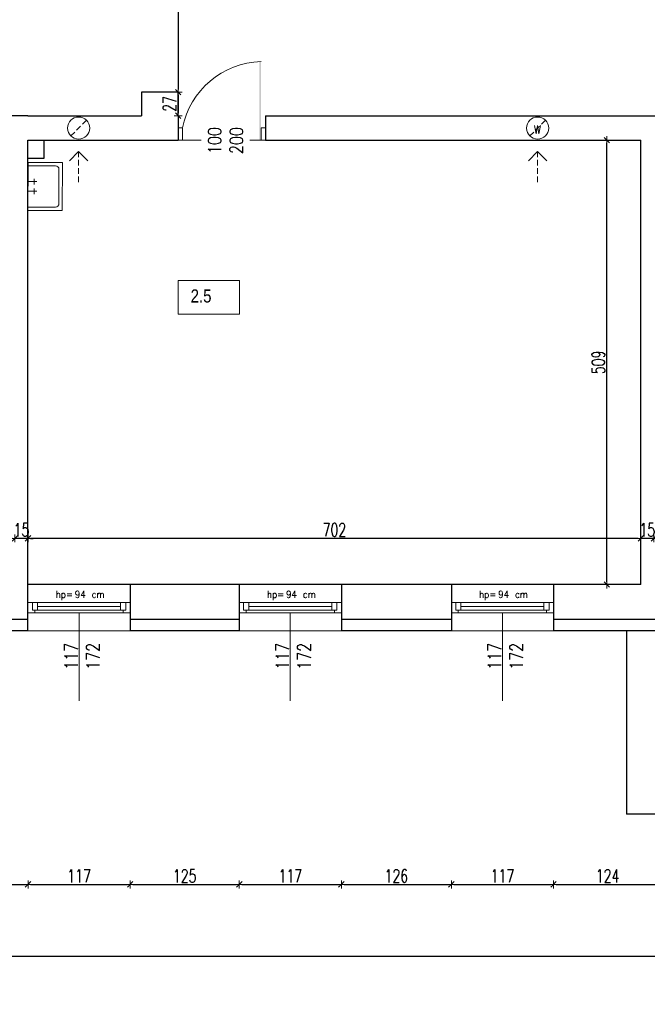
# Model space of a CAD drawing. Header units: millimetres. Extents: x 64838 to 107664, y -36848 to 0.
# Tile 96 of 109: x 91005 to 91724, y -30932 to -29804. Entities that reach past the tile are written whole.
import ezdxf

# ---------------------------------------------------------------- set-up
doc = ezdxf.new("R2010")
doc.units = ezdxf.units.MM
doc.linetypes.add('HIDDEN', pattern=[9.525, 6.35, -3.175])
doc.layers.get('Defpoints').update_dxf_attribs({"color": 30})
for name, color, linetype, lineweight in [('0.09', 22, 'Continuous', 9), ('J opisy', 7, 'Continuous', 9), ('J stolarka_okna', 144, 'Continuous', 0), ('J wymiary', 1, 'Continuous', 9), ('OPIS', 7, 'Continuous', 5), ('sciany', 252, 'Continuous', 30)]:
    doc.layers.add(name, color=color, linetype=linetype, lineweight=lineweight)
doc.styles.add('ADESK2', font='simplex', dxfattribs={"width": 0.7})
doc.styles.add('MtXpl_simplex_shx', font='simplex.shx')
doc.styles.get("Standard").update_dxf_attribs({"font": 'arial.ttf'})
doc.dimstyles.new('1-100', dxfattribs={"dimscale": 1.5, "dimtxt": 10, "dimasz": 2, "dimexe": 1, "dimexo": 1, "dimgap": 1.5, "dimtad": 1, "dimdec": 0, "dimrnd": 0.5, "dimdsep": 46, "dimtxsty": 'ADESK2', "dimblk": 'wymiar', "dimcen": -1, "dimdle": 5, "dimse1": 1, "dimse2": 1, "dimclrd": 256, "dimclre": 256, "dimclrt": 256, "dimadec": 0, "dimazin": 0, "dimtfac": 1, "dimtdec": 0, "dimtix": 1, "dimtmove": 0, "dimatfit": 3, "dimfxl": 20, "dimfxlon": 1, "dimtolj": 1, "dimtzin": 0, "dimarcsym": 0})

# ---------------------------------------------------------------- blocks, each defined once
blk = doc.blocks.new('otwór 100 drzwi lustrzane odbicie')
at = {"layer": 'J opisy'}
blk.add_line((62754.6, -25568.8), (62754.6, -25518.8), dxfattribs=at)
at = {"layer": 'J stolarka_okna'}
for p, q in [((62709.6, -25529.8), (62704.6, -25529.8)), ((62704.6, -25529.8), (62704.6, -25543.8)), ((62709.6, -25543.8), (62709.6, -25529.8)), ((62804.6, -25529.8), (62799.6, -25529.8)), ((62799.6, -25529.8), (62799.6, -25543.8)), ((62804.6, -25543.8), (62804.6, -25529.8)), ((62704.6, -25543.8), (62709.6, -25543.8)), ((62799.6, -25543.8), (62709.6, -25543.8)), ((62799.6, -25543.8), (62804.6, -25543.8))]:
    blk.add_line(p, q, dxfattribs=at)
blk.add_arc((62802.2, -25548.2), 94.4, 91.5231, 168.7568, dxfattribs=at)
blk.add_solid([(62797.6, -25453.8), (62799.7, -25453.8), (62797.6, -25543.8), (62799.6, -25543.8)], dxfattribs=at)
at = {"layer": 'J opisy', "insert": (62758.9, -25544.2), "char_height": 15, "width": 85.226, "attachment_point": 5, "rotation": 89.9955, "line_spacing_factor": 0.771429, "bg_fill": 2}
blk.add_mtext('\\pxsm1;{\\Fsimplex|c238;\\W0.8;100\\P200}', dxfattribs=at)
blk = doc.blocks.new('wymiar')
for p, q in [((1.5, 0), (-1.5, 0)), ((1.06, 1.06), (-1.06, -1.06)), ((0, 1.5), (0, -1.5))]:
    blk.add_line(p, q)
blk = doc.blocks.new('*D1297')
at = {"layer": 'Defpoints', "color": 0, "ltscale": 4}
for p in [(91716.3, -30398.6), (91716.3, -30398.6), (91731.3, -30398.6)]:
    blk.add_point(p, dxfattribs=at)
at = {"layer": 'J wymiary', "lineweight": -2}
for p, q in [((91713.3, -30398.6), (91710.3, -30398.6)), ((91731.3, -30398.6), (91716.3, -30398.6)), ((91734.3, -30398.6), (91737.3, -30398.6))]:
    blk.add_line(p, q, dxfattribs=at)
at = {"layer": 'J wymiary', "lineweight": -2, "ltscale": 4, "xscale": 3, "yscale": 3, "zscale": 3}
blk.add_blockref('wymiar', (91716.3, -30398.6), dxfattribs=at)
at = {"layer": 'J wymiary', "lineweight": -2, "ltscale": 4, "xscale": 3, "yscale": 3, "zscale": 3, "rotation": 180}
blk.add_blockref('wymiar', (91731.3, -30398.6), dxfattribs=at)
at = {"layer": 'J wymiary', "ltscale": 4, "insert": (91723.8, -30388.8), "char_height": 15, "attachment_point": 5, "style": 'ADESK2'}
blk.add_mtext('\\A1;15', dxfattribs=at)
blk = doc.blocks.new('*D1298')
at = {"layer": 'Defpoints', "color": 0, "ltscale": 4}
for p in [(91014.3, -30398.6), (91014.3, -30398.6), (91716.3, -30398.6)]:
    blk.add_point(p, dxfattribs=at)
at = {"layer": 'J wymiary', "lineweight": -2}
blk.add_line((91713.3, -30398.6), (91017.3, -30398.6), dxfattribs=at)
at = {"layer": 'J wymiary', "lineweight": -2, "ltscale": 4, "xscale": 3, "yscale": 3, "zscale": 3, "rotation": 180}
blk.add_blockref('wymiar', (91014.3, -30398.6), dxfattribs=at)
at = {"layer": 'J wymiary', "lineweight": -2, "ltscale": 4, "xscale": 3, "yscale": 3, "zscale": 3}
blk.add_blockref('wymiar', (91716.3, -30398.6), dxfattribs=at)
at = {"layer": 'J wymiary', "ltscale": 4, "insert": (91365.3, -30388.8), "char_height": 15, "attachment_point": 5, "style": 'ADESK2'}
blk.add_mtext('\\A1;702', dxfattribs=at)
blk = doc.blocks.new('*D1299')
at = {"layer": 'Defpoints', "color": 0, "ltscale": 4}
for p in [(90999.3, -30398.6), (90999.3, -30398.6), (91014.3, -30398.6)]:
    blk.add_point(p, dxfattribs=at)
at = {"layer": 'J wymiary', "lineweight": -2}
for p, q in [((90996.3, -30398.6), (90993.3, -30398.6)), ((91014.3, -30398.6), (90999.3, -30398.6)), ((91017.3, -30398.6), (91020.3, -30398.6))]:
    blk.add_line(p, q, dxfattribs=at)
at = {"layer": 'J wymiary', "lineweight": -2, "ltscale": 4, "xscale": 3, "yscale": 3, "zscale": 3}
blk.add_blockref('wymiar', (90999.3, -30398.6), dxfattribs=at)
at = {"layer": 'J wymiary', "lineweight": -2, "ltscale": 4, "xscale": 3, "yscale": 3, "zscale": 3, "rotation": 180}
blk.add_blockref('wymiar', (91014.3, -30398.6), dxfattribs=at)
at = {"layer": 'J wymiary', "ltscale": 4, "insert": (91006.8, -30388.8), "char_height": 15, "attachment_point": 5, "style": 'ADESK2'}
blk.add_mtext('\\A1;15', dxfattribs=at)
blk = doc.blocks.new('*D1319')
at = {"layer": 'Defpoints', "color": 0, "ltscale": 4}
for p in [(91677.4, -29942.5), (91716.3, -29942.5), (91716.3, -30451.5)]:
    blk.add_point(p, dxfattribs=at)
at = {"layer": 'J wymiary', "lineweight": -2}
blk.add_line((91677.4, -30448.5), (91677.4, -29945.5), dxfattribs=at)
at = {"layer": 'J wymiary', "lineweight": -2, "ltscale": 4, "xscale": 3, "yscale": 3, "zscale": 3}
for p, rotation in [((91677.4, -29942.5), 90), ((91677.4, -30451.5), 270)]:
    blk.add_blockref('wymiar', p, dxfattribs=dict(at, rotation=rotation))
at = {"layer": 'J wymiary', "ltscale": 4, "insert": (91667.7, -30197), "char_height": 15, "attachment_point": 5, "rotation": 90, "style": 'ADESK2'}
blk.add_mtext('\\A1;509', dxfattribs=at)
blk = doc.blocks.new('*D1323')
at = {"layer": 'Defpoints', "color": 0, "ltscale": 4}
for p in [(91186.3, -29652.5), (91186.3, -29887.5), (91186.3, -29887.5)]:
    blk.add_point(p, dxfattribs=at)
at = {"layer": 'J wymiary', "lineweight": -2}
blk.add_line((91186.3, -29655.5), (91186.3, -29884.5), dxfattribs=at)
at = {"layer": 'J wymiary', "lineweight": -2, "ltscale": 4, "xscale": 3, "yscale": 3, "zscale": 3}
for p, rotation in [((91186.3, -29652.5), 90), ((91186.3, -29887.5), 270)]:
    blk.add_blockref('wymiar', p, dxfattribs=dict(at, rotation=rotation))
at = {"layer": 'J wymiary', "ltscale": 4, "insert": (91176.5, -29770), "char_height": 15, "attachment_point": 5, "rotation": 90, "style": 'ADESK2'}
blk.add_mtext('\\A1;235', dxfattribs=at)
blk = doc.blocks.new('*D1324')
at = {"layer": 'Defpoints', "color": 0, "ltscale": 4}
for p in [(91186.3, -29887.5), (91186.3, -29914.5), (91186.3, -29914.5)]:
    blk.add_point(p, dxfattribs=at)
at = {"layer": 'J wymiary', "lineweight": -2}
blk.add_line((91186.3, -29890.5), (91186.3, -29911.5), dxfattribs=at)
at = {"layer": 'J wymiary', "lineweight": -2, "ltscale": 4, "xscale": 3, "yscale": 3, "zscale": 3}
for p, rotation in [((91186.3, -29887.5), 90), ((91186.3, -29914.5), 270)]:
    blk.add_blockref('wymiar', p, dxfattribs=dict(at, rotation=rotation))
at = {"layer": 'J wymiary', "ltscale": 4, "insert": (91176.5, -29901), "char_height": 15, "attachment_point": 5, "rotation": 90, "style": 'ADESK2'}
blk.add_mtext('\\A1;27', dxfattribs=at)
blk = doc.blocks.new('A$C55E74891')
at = {"layer": 'J opisy'}
for p, q in [((49.9, 35), (-0.1, 35)), ((-0.1, 35), (0.1, -35)), ((40, 30), (-0.1, 30)), ((50.1, -35), (49.9, 35)), ((45, -25), (45, 25)), ((-0.1, 7), (13.1, 7)), ((9.1, 3), (9.1, 11)), ((-0.1, -7), (13.1, -7)), ((9.1, -11), (9.1, -3)), ((0.1, -30), (40, -30)), ((0.1, -35), (50.1, -35))]:
    blk.add_line(p, q, dxfattribs=at)
for centre, start, end in [((40, 25), 0.1104, 89.8907), ((40, -25), 270, 0.1104)]:
    blk.add_arc(centre, 5, start, end, dxfattribs=at)
blk = doc.blocks.new('*D1427')
at = {"layer": 'Defpoints', "color": 0, "ltscale": 4}
for p in [(90876.3, -30535.9), (91014.3, -30535.3), (91014.3, -30795)]:
    blk.add_point(p, dxfattribs=at)
at = {"layer": 'J wymiary', "lineweight": -2}
blk.add_line((90879.3, -30795), (91011.3, -30795), dxfattribs=at)
at = {"layer": 'J wymiary', "lineweight": -2, "ltscale": 4, "xscale": 3, "yscale": 3, "zscale": 3, "rotation": 180}
blk.add_blockref('wymiar', (90876.3, -30795), dxfattribs=at)
at = {"layer": 'J wymiary', "lineweight": -2, "ltscale": 4, "xscale": 3, "yscale": 3, "zscale": 3}
blk.add_blockref('wymiar', (91014.3, -30795), dxfattribs=at)
at = {"layer": 'J wymiary', "ltscale": 4, "insert": (90945.3, -30785.3), "char_height": 15, "attachment_point": 5, "style": 'ADESK2'}
blk.add_mtext('\\A1;138', dxfattribs=at)
blk = doc.blocks.new('*D1428')
at = {"layer": 'Defpoints', "color": 0, "ltscale": 4}
for p in [(91014.3, -30535.3), (91131.3, -30535.9), (91131.3, -30795)]:
    blk.add_point(p, dxfattribs=at)
at = {"layer": 'J wymiary', "lineweight": -2}
blk.add_line((91017.3, -30795), (91128.3, -30795), dxfattribs=at)
at = {"layer": 'J wymiary', "lineweight": -2, "ltscale": 4, "xscale": 3, "yscale": 3, "zscale": 3, "rotation": 180}
blk.add_blockref('wymiar', (91014.3, -30795), dxfattribs=at)
at = {"layer": 'J wymiary', "lineweight": -2, "ltscale": 4, "xscale": 3, "yscale": 3, "zscale": 3}
blk.add_blockref('wymiar', (91131.3, -30795), dxfattribs=at)
at = {"layer": 'J wymiary', "ltscale": 4, "insert": (91072.8, -30785.3), "char_height": 15, "attachment_point": 5, "style": 'ADESK2'}
blk.add_mtext('\\A1;117', dxfattribs=at)
blk = doc.blocks.new('*D1429')
at = {"layer": 'Defpoints', "color": 0, "ltscale": 4}
for p in [(91131.3, -30535.9), (91256.3, -30531.7), (91256.3, -30795)]:
    blk.add_point(p, dxfattribs=at)
at = {"layer": 'J wymiary', "lineweight": -2}
blk.add_line((91134.3, -30795), (91253.3, -30795), dxfattribs=at)
at = {"layer": 'J wymiary', "lineweight": -2, "ltscale": 4, "xscale": 3, "yscale": 3, "zscale": 3, "rotation": 180}
blk.add_blockref('wymiar', (91131.3, -30795), dxfattribs=at)
at = {"layer": 'J wymiary', "lineweight": -2, "ltscale": 4, "xscale": 3, "yscale": 3, "zscale": 3}
blk.add_blockref('wymiar', (91256.3, -30795), dxfattribs=at)
at = {"layer": 'J wymiary', "ltscale": 4, "insert": (91193.8, -30785.3), "char_height": 15, "attachment_point": 5, "style": 'ADESK2'}
blk.add_mtext('\\A1;125', dxfattribs=at)
blk = doc.blocks.new('*D1430')
at = {"layer": 'Defpoints', "color": 0, "ltscale": 4}
for p in [(91256.3, -30531.7), (91373.3, -30534.6), (91373.3, -30795)]:
    blk.add_point(p, dxfattribs=at)
at = {"layer": 'J wymiary', "lineweight": -2}
blk.add_line((91259.3, -30795), (91370.3, -30795), dxfattribs=at)
at = {"layer": 'J wymiary', "lineweight": -2, "ltscale": 4, "xscale": 3, "yscale": 3, "zscale": 3, "rotation": 180}
blk.add_blockref('wymiar', (91256.3, -30795), dxfattribs=at)
at = {"layer": 'J wymiary', "lineweight": -2, "ltscale": 4, "xscale": 3, "yscale": 3, "zscale": 3}
blk.add_blockref('wymiar', (91373.3, -30795), dxfattribs=at)
at = {"layer": 'J wymiary', "ltscale": 4, "insert": (91314.8, -30785.3), "char_height": 15, "attachment_point": 5, "style": 'ADESK2'}
blk.add_mtext('\\A1;117', dxfattribs=at)
blk = doc.blocks.new('*D1431')
at = {"layer": 'Defpoints', "color": 0, "ltscale": 4}
for p in [(91373.3, -30534.6), (91499.3, -30534.2), (91499.3, -30795)]:
    blk.add_point(p, dxfattribs=at)
at = {"layer": 'J wymiary', "lineweight": -2}
blk.add_line((91376.3, -30795), (91496.3, -30795), dxfattribs=at)
at = {"layer": 'J wymiary', "lineweight": -2, "ltscale": 4, "xscale": 3, "yscale": 3, "zscale": 3, "rotation": 180}
blk.add_blockref('wymiar', (91373.3, -30795), dxfattribs=at)
at = {"layer": 'J wymiary', "lineweight": -2, "ltscale": 4, "xscale": 3, "yscale": 3, "zscale": 3}
blk.add_blockref('wymiar', (91499.3, -30795), dxfattribs=at)
at = {"layer": 'J wymiary', "ltscale": 4, "insert": (91436.3, -30785.3), "char_height": 15, "attachment_point": 5, "style": 'ADESK2'}
blk.add_mtext('\\A1;126', dxfattribs=at)
blk = doc.blocks.new('*D1432')
at = {"layer": 'Defpoints', "color": 0, "ltscale": 4}
for p in [(91499.3, -30534.2), (91616.3, -30534.5), (91616.3, -30795)]:
    blk.add_point(p, dxfattribs=at)
at = {"layer": 'J wymiary', "lineweight": -2}
blk.add_line((91502.3, -30795), (91613.3, -30795), dxfattribs=at)
at = {"layer": 'J wymiary', "lineweight": -2, "ltscale": 4, "xscale": 3, "yscale": 3, "zscale": 3, "rotation": 180}
blk.add_blockref('wymiar', (91499.3, -30795), dxfattribs=at)
at = {"layer": 'J wymiary', "lineweight": -2, "ltscale": 4, "xscale": 3, "yscale": 3, "zscale": 3}
blk.add_blockref('wymiar', (91616.3, -30795), dxfattribs=at)
at = {"layer": 'J wymiary', "ltscale": 4, "insert": (91557.8, -30785.3), "char_height": 15, "attachment_point": 5, "style": 'ADESK2'}
blk.add_mtext('\\A1;117', dxfattribs=at)
blk = doc.blocks.new('*D1433')
at = {"layer": 'Defpoints', "color": 0, "ltscale": 4}
for p in [(91616.3, -30534.5), (91740.3, -30536.3), (91740.3, -30795)]:
    blk.add_point(p, dxfattribs=at)
at = {"layer": 'J wymiary', "lineweight": -2}
blk.add_line((91619.3, -30795), (91737.3, -30795), dxfattribs=at)
at = {"layer": 'J wymiary', "lineweight": -2, "ltscale": 4, "xscale": 3, "yscale": 3, "zscale": 3, "rotation": 180}
blk.add_blockref('wymiar', (91616.3, -30795), dxfattribs=at)
at = {"layer": 'J wymiary', "lineweight": -2, "ltscale": 4, "xscale": 3, "yscale": 3, "zscale": 3}
blk.add_blockref('wymiar', (91740.3, -30795), dxfattribs=at)
at = {"layer": 'J wymiary', "ltscale": 4, "insert": (91678.3, -30785.3), "char_height": 15, "attachment_point": 5, "style": 'ADESK2'}
blk.add_mtext('\\A1;124', dxfattribs=at)
blk = doc.blocks.new('*D1441')
at = {"layer": 'Defpoints', "color": 0, "ltscale": 4}
for p in [(88741.3, -30455), (92486.3, -30467), (92486.3, -30877.3)]:
    blk.add_point(p, dxfattribs=at)
at = {"layer": 'J wymiary', "lineweight": -2}
blk.add_line((88744.3, -30877.3), (92483.3, -30877.3), dxfattribs=at)
at = {"layer": 'J wymiary', "lineweight": -2, "ltscale": 4, "xscale": 3, "yscale": 3, "zscale": 3, "rotation": 180}
blk.add_blockref('wymiar', (88741.3, -30877.3), dxfattribs=at)
at = {"layer": 'J wymiary', "lineweight": -2, "ltscale": 4, "xscale": 3, "yscale": 3, "zscale": 3}
blk.add_blockref('wymiar', (92486.3, -30877.3), dxfattribs=at)
at = {"layer": 'J wymiary', "ltscale": 4, "insert": (90613.8, -30867.5), "char_height": 15, "attachment_point": 5, "style": 'ADESK2'}
blk.add_mtext('\\A1;3745', dxfattribs=at)
blk = doc.blocks.new('*D1532')
at = {"layer": 'Defpoints', "color": 0, "ltscale": 4}
for p in [(91082.4, -29537.5), (92320.1, -30504.5), (92658.4, -30504.5)]:
    blk.add_point(p, dxfattribs=at)
at = {"layer": 'J wymiary', "lineweight": -2}
blk.add_line((92658.4, -29540.5), (92658.4, -30501.5), dxfattribs=at)
at = {"layer": 'J wymiary', "lineweight": -2, "ltscale": 4, "xscale": 3, "yscale": 3, "zscale": 3}
for p, rotation in [((92658.4, -29537.5), 90), ((92658.4, -30504.5), 270)]:
    blk.add_blockref('wymiar', p, dxfattribs=dict(at, rotation=rotation))
at = {"layer": 'J wymiary', "ltscale": 4, "insert": (92648.7, -30021), "char_height": 15, "attachment_point": 5, "rotation": 90, "style": 'ADESK2'}
blk.add_mtext('\\A1;967', dxfattribs=at)
blk = doc.blocks.new('*D1533')
at = {"layer": 'Defpoints', "color": 0, "ltscale": 4}
for p in [(92320.1, -30504.5), (90147.4, -30589.5), (92658.4, -30589.5)]:
    blk.add_point(p, dxfattribs=at)
at = {"layer": 'J wymiary', "lineweight": -2}
blk.add_line((92658.4, -30507.5), (92658.4, -30586.5), dxfattribs=at)
at = {"layer": 'J wymiary', "lineweight": -2, "ltscale": 4, "xscale": 3, "yscale": 3, "zscale": 3}
for p, rotation in [((92658.4, -30504.5), 90), ((92658.4, -30589.5), 270)]:
    blk.add_blockref('wymiar', p, dxfattribs=dict(at, rotation=rotation))
at = {"layer": 'J wymiary', "ltscale": 4, "insert": (92648.7, -30547), "char_height": 15, "attachment_point": 5, "rotation": 90, "style": 'ADESK2'}
blk.add_mtext('\\A1;85', dxfattribs=at)
blk = doc.blocks.new('*D1534')
at = {"layer": 'Defpoints', "color": 0, "ltscale": 4}
for p in [(90151.9, -30589.5), (90151.9, -30609.5), (92658.4, -30609.5)]:
    blk.add_point(p, dxfattribs=at)
at = {"layer": 'J wymiary', "lineweight": -2}
for p, q in [((92658.4, -30586.5), (92658.4, -30583.5)), ((92658.4, -30589.5), (92658.4, -30609.5)), ((92658.4, -30612.5), (92658.4, -30615.5))]:
    blk.add_line(p, q, dxfattribs=at)
at = {"layer": 'J wymiary', "lineweight": -2, "ltscale": 4, "xscale": 3, "yscale": 3, "zscale": 3}
for p, rotation in [((92658.4, -30589.5), 270), ((92658.4, -30609.5), 90)]:
    blk.add_blockref('wymiar', p, dxfattribs=dict(at, rotation=rotation))
at = {"layer": 'J wymiary', "ltscale": 4, "insert": (92648.7, -30599.5), "char_height": 15, "attachment_point": 5, "rotation": 90, "style": 'ADESK2'}
blk.add_mtext('\\A1;20', dxfattribs=at)
blk = doc.blocks.new('*D1536')
at = {"layer": 'Defpoints', "color": 0, "ltscale": 4}
for p in [(91088.9, -29537.5), (92284, -30504.5), (92770.3, -30504.5)]:
    blk.add_point(p, dxfattribs=at)
at = {"layer": 'J wymiary', "lineweight": -2}
blk.add_line((92770.3, -29540.5), (92770.3, -30501.5), dxfattribs=at)
at = {"layer": 'J wymiary', "lineweight": -2, "ltscale": 4, "xscale": 3, "yscale": 3, "zscale": 3}
for p, rotation in [((92770.3, -29537.5), 90), ((92770.3, -30504.5), 270)]:
    blk.add_blockref('wymiar', p, dxfattribs=dict(at, rotation=rotation))
at = {"layer": 'J wymiary', "ltscale": 4, "insert": (92760.6, -30021), "char_height": 15, "attachment_point": 5, "rotation": 90, "style": 'ADESK2'}
blk.add_mtext('\\A1;967', dxfattribs=at)
blk = doc.blocks.new('*D1537')
at = {"layer": 'Defpoints', "color": 0, "ltscale": 4}
for p in [(92284, -30504.5), (90011.7, -30609.5), (92770.3, -30609.5)]:
    blk.add_point(p, dxfattribs=at)
at = {"layer": 'J wymiary', "lineweight": -2}
blk.add_line((92770.3, -30507.5), (92770.3, -30606.5), dxfattribs=at)
at = {"layer": 'J wymiary', "lineweight": -2, "ltscale": 4, "xscale": 3, "yscale": 3, "zscale": 3}
for p, rotation in [((92770.3, -30504.5), 90), ((92770.3, -30609.5), 270)]:
    blk.add_blockref('wymiar', p, dxfattribs=dict(at, rotation=rotation))
at = {"layer": 'J wymiary', "ltscale": 4, "insert": (92760.6, -30557), "char_height": 15, "attachment_point": 5, "rotation": 90, "style": 'ADESK2'}
blk.add_mtext('\\A1;105', dxfattribs=at)
blk = doc.blocks.new('*D1538')
at = {"layer": 'Defpoints', "color": 0, "ltscale": 4}
for p in [(90011.7, -30609.5), (88181.3, -31985), (92770.3, -31985)]:
    blk.add_point(p, dxfattribs=at)
at = {"layer": 'J wymiary', "lineweight": -2}
blk.add_line((92770.3, -30612.5), (92770.3, -31982), dxfattribs=at)
at = {"layer": 'J wymiary', "lineweight": -2, "ltscale": 4, "xscale": 3, "yscale": 3, "zscale": 3}
for p, rotation in [((92770.3, -30609.5), 90), ((92770.3, -31985), 270)]:
    blk.add_blockref('wymiar', p, dxfattribs=dict(at, rotation=rotation))
at = {"layer": 'J wymiary', "ltscale": 4, "insert": (92760.6, -31297.2), "char_height": 15, "attachment_point": 5, "rotation": 90, "style": 'ADESK2'}
blk.add_mtext('\\A1;1376', dxfattribs=at)
blk = doc.blocks.new('*D1539')
at = {"layer": 'Defpoints', "color": 0, "ltscale": 4}
for p in [(89812.9, -30609.5), (88258, -31985), (92658.4, -31985)]:
    blk.add_point(p, dxfattribs=at)
at = {"layer": 'J wymiary', "lineweight": -2}
blk.add_line((92658.4, -30612.5), (92658.4, -31982), dxfattribs=at)
at = {"layer": 'J wymiary', "lineweight": -2, "ltscale": 4, "xscale": 3, "yscale": 3, "zscale": 3}
for p, rotation in [((92658.4, -30609.5), 90), ((92658.4, -31985), 270)]:
    blk.add_blockref('wymiar', p, dxfattribs=dict(at, rotation=rotation))
at = {"layer": 'J wymiary', "ltscale": 4, "insert": (92648.7, -31297.2), "char_height": 15, "attachment_point": 5, "rotation": 90, "style": 'ADESK2'}
blk.add_mtext('\\A1;1376', dxfattribs=at)
blk = doc.blocks.new('*D1540')
at = {"layer": 'Defpoints', "color": 0, "ltscale": 4}
for p in [(91213.3, -27798.5), (92855.5, -27798.5), (88406.3, -31985)]:
    blk.add_point(p, dxfattribs=at)
at = {"layer": 'J wymiary', "lineweight": -2}
blk.add_line((92855.5, -31982), (92855.5, -27801.5), dxfattribs=at)
at = {"layer": 'J wymiary', "lineweight": -2, "ltscale": 4, "xscale": 3, "yscale": 3, "zscale": 3}
for p, rotation in [((92855.5, -27798.5), 90), ((92855.5, -31985), 270)]:
    blk.add_blockref('wymiar', p, dxfattribs=dict(at, rotation=rotation))
at = {"layer": 'J wymiary', "ltscale": 4, "insert": (92845.7, -29891.7), "char_height": 15, "attachment_point": 5, "rotation": 90, "style": 'ADESK2'}
blk.add_mtext('\\A1;4187', dxfattribs=at)

msp = doc.modelspace()

# ---------------------------------------------------------------- linework, layer by layer
at = {"layer": 'Defpoints'}
for p, q in [((91131.27, -30451.48), (91014.27, -30451.48)), ((91373.27, -30451.48), (91256.27, -30451.48)), ((91616.27, -30451.48), (91499.27, -30451.48))]:
    msp.add_line(p, q, dxfattribs=at)
at = {"layer": 'J opisy', "linetype": 'HIDDEN'}
for p, q in [((91081.21, -29919.67), (91063.29, -29937.66)), ((91607.04, -29919.67), (91589.12, -29937.66)), ((91072.25, -29955.51), (91072.25, -29990.51)), ((91598.08, -29955.51), (91598.08, -29990.51))]:
    msp.add_line(p, q, dxfattribs=at)
at = {"layer": 'J opisy'}
for p, q in [((91072.25, -29955.51), (91061.67, -29966.14)), ((91072.25, -29955.51), (91082.84, -29966.14)), ((91598.08, -29955.51), (91587.49, -29966.14)), ((91598.08, -29955.51), (91608.66, -29966.14))]:
    msp.add_line(p, q, dxfattribs=at)
at = {"layer": 'J opisy', "linetype": 'Continuous', "lineweight": 9}
for p, q in [((91072.77, -30483.98), (91072.77, -30584.69)), ((91314.77, -30483.98), (91314.77, -30584.69)), ((91557.77, -30483.98), (91557.77, -30584.69))]:
    msp.add_line(p, q, dxfattribs=at)
at = {"layer": 'J opisy'}
for centre in [(91072.25, -29928.67), (91598.08, -29928.67)]:
    msp.add_circle(centre, 12.7, dxfattribs=at)
at = {"layer": 'J stolarka_okna', "linetype": 'Continuous', "lineweight": 9}
for p, q in [((91131.27, -30471.98), (91014.27, -30471.98)), ((91019.27, -30471.98), (91019.27, -30480.98)), ((91025.27, -30471.98), (91025.27, -30480.98)), ((91120.27, -30480.98), (91120.27, -30471.98)), ((91126.27, -30480.98), (91126.27, -30471.98)), ((91373.27, -30471.98), (91256.27, -30471.98)), ((91261.27, -30471.98), (91261.27, -30480.98)), ((91267.27, -30471.98), (91267.27, -30480.98)), ((91362.27, -30480.98), (91362.27, -30471.98)), ((91368.27, -30480.98), (91368.27, -30471.98)), ((91616.27, -30471.98), (91499.27, -30471.98)), ((91504.27, -30471.98), (91504.27, -30480.98)), ((91510.27, -30471.98), (91510.27, -30480.98)), ((91605.27, -30480.98), (91605.27, -30471.98)), ((91611.27, -30480.98), (91611.27, -30471.98)), ((91014.27, -30483.98), (91131.27, -30483.98)), ((91025.27, -30480.98), (91019.27, -30480.98)), ((91022.27, -30480.98), (91022.27, -30483.98)), ((91120.27, -30476.48), (91025.27, -30476.48)), ((91025.27, -30480.98), (91120.27, -30480.98)), ((91126.27, -30480.98), (91120.27, -30480.98)), ((91123.27, -30480.98), (91123.27, -30483.98)), ((91256.27, -30483.98), (91373.27, -30483.98)), ((91267.27, -30480.98), (91261.27, -30480.98)), ((91264.27, -30480.98), (91264.27, -30483.98)), ((91362.27, -30476.48), (91267.27, -30476.48)), ((91267.27, -30480.98), (91362.27, -30480.98)), ((91368.27, -30480.98), (91362.27, -30480.98)), ((91365.27, -30480.98), (91365.27, -30483.98)), ((91499.27, -30483.98), (91616.27, -30483.98)), ((91510.27, -30480.98), (91504.27, -30480.98)), ((91507.27, -30480.98), (91507.27, -30483.98)), ((91605.27, -30476.48), (91510.27, -30476.48)), ((91510.27, -30480.98), (91605.27, -30480.98)), ((91611.27, -30480.98), (91605.27, -30480.98)), ((91608.27, -30480.98), (91608.27, -30483.98)), ((91131.27, -30504.48), (91014.27, -30504.48)), ((91373.27, -30504.48), (91256.27, -30504.48)), ((91616.27, -30504.48), (91499.27, -30504.48))]:
    msp.add_line(p, q, dxfattribs=at)
at = {"layer": 'OPIS'}
msp.add_lwpolyline([(91256.42, -30141.65), (91186.43, -30141.65), (91186.43, -30103.07), (91256.42, -30103.07)], close=True, dxfattribs=at)
at = {"layer": 'sciany'}
for p, q in [((91186.27, -29887.48), (91144.27, -29887.48)), ((91144.27, -29887.48), (91144.27, -29914.48)), ((91186.27, -29914.48), (91186.27, -29887.48)), ((91014.27, -29914.48), (90833.27, -29914.48)), ((91014.27, -29914.48), (91144.27, -29914.48)), ((91186.27, -29914.48), (91186.27, -29942.48)), ((91286.27, -29914.48), (91784.27, -29914.48)), ((91286.27, -29914.48), (91286.27, -29942.48)), ((91014.27, -29942.48), (91186.27, -29942.48)), ((91014.27, -30504.48), (91014.27, -29942.48)), ((91032.27, -29942.48), (91032.27, -29963.48)), ((91286.27, -29942.48), (91716.27, -29942.48)), ((91716.27, -30451.48), (91716.27, -29942.48)), ((91032.27, -29963.48), (91014.27, -29963.48)), ((91256.27, -30451.48), (91131.27, -30451.48)), ((91131.27, -30451.48), (91131.27, -30504.48)), ((91256.27, -30451.48), (91256.27, -30504.48)), ((91499.27, -30451.48), (91373.27, -30451.48)), ((91373.27, -30451.48), (91373.27, -30504.48)), ((91499.27, -30451.48), (91499.27, -30504.48)), ((91616.27, -30451.48), (91616.27, -30504.48)), ((91716.27, -30451.48), (91616.27, -30451.48)), ((91014.27, -30491.48), (90876.27, -30491.48)), ((91256.27, -30491.48), (91131.27, -30491.48)), ((91499.27, -30491.48), (91373.27, -30491.48)), ((91740.27, -30491.48), (91616.27, -30491.48)), ((91014.27, -30504.48), (90876.27, -30504.48)), ((91256.27, -30504.48), (91131.27, -30504.48)), ((91499.27, -30504.48), (91373.27, -30504.48)), ((91740.27, -30504.48), (91616.27, -30504.48)), ((91699.89, -30504.48), (91699.89, -30714.48)), ((92465.89, -30714.48), (91699.89, -30714.48))]:
    msp.add_line(p, q, dxfattribs=at)

# ---------------------------------------------------------------- block references
at = {"layer": '0.09', "xscale": -0.7885632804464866, "yscale": 0.7885632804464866, "zscale": 0.7885632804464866, "rotation": 180}
msp.add_blockref('A$C55E74891', (91014.27, -29995.48), dxfattribs=at)

# ---------------------------------------------------------------- texts
at = {"layer": 'J opisy', "style": 'MtXpl_simplex_shx', "width": 0.9}
for s, p in [('hp=', (91046.03, -30466.53)), ('94', (91067.97, -30466.53)), ('cm', (91087.17, -30466.53)), ('hp=', (91288.03, -30466.53)), ('94', (91309.97, -30466.53)), ('cm', (91329.17, -30466.53)), ('hp=', (91531.03, -30466.53)), ('94', (91552.97, -30466.53)), ('cm', (91572.17, -30466.53))]:
    msp.add_text(s, height=8, dxfattribs=at).set_placement(p)
at = {"layer": 'J opisy', "insert": (91597.94, -29930.59), "char_height": 9.6079, "width": 19.3478, "attachment_point": 5, "line_spacing_factor": 0.771429}
msp.add_mtext('\\pxsm1;{\\Fsimplex|c238;\\W0.8;W}', dxfattribs=at)
at = {"layer": 'J opisy', "char_height": 15, "width": 30.2063, "attachment_point": 5, "rotation": 90, "line_spacing_factor": 0.771429}
for insert in [(91076.2, -30533.7), (91318.2, -30533.7), (91561.2, -30533.7)]:
    msp.add_mtext('\\pxsm1;{\\Fsimplex|c238;\\W0.8;117\\Fsimplex|c0;\\P\\Fsimplex|c238;172}', dxfattribs=dict(at, insert=insert))
at = {"layer": 'OPIS', "insert": (91212.57, -30121.05), "char_height": 15, "width": 48.75, "attachment_point": 5, "line_spacing_factor": 0.857143}
msp.add_mtext('{\\fArial Narrow|b0|i0|c238|p34;2.5}', dxfattribs=at)

# ---------------------------------------------------------------- dimensions: what is measured, and where the dimension line sits
at = {"layer": 'J wymiary'}
dim = msp.add_linear_dim(base=(91677.43, -29942.48), p1=(91716.27, -30451.48), p2=(91716.27, -29942.48), angle=90, dimstyle='1-100', dxfattribs=at)
dim.commit()
dim.dimension.update_dxf_attribs({"geometry": '*D1319', "text_midpoint": (91667.68, -30196.98)})
for base, p1, p2, picture, middle in [((90999.27, -30398.59), (91014.27, -30398.59), (90999.27, -30398.59), '*D1299', (91006.77, -30388.84)), ((91014.27, -30398.59), (91716.27, -30398.59), (91014.27, -30398.59), '*D1298', (91365.27, -30388.84)), ((91716.27, -30398.59), (91731.27, -30398.59), (91716.27, -30398.59), '*D1297', (91723.77, -30388.84))]:
    dim = msp.add_linear_dim(base=base, p1=p1, p2=p2, dimstyle='1-100', dxfattribs=at)
    dim.commit()
    dim.dimension.update_dxf_attribs({"geometry": picture, "text_midpoint": middle})
for base, p1, p2, picture, middle in [((92486.27, -30877.27), (88741.27, -30454.98), (92486.27, -30467), '*D1441', (90613.77, -30867.52)), ((91014.27, -30795.03), (90876.27, -30535.85), (91014.27, -30535.26), '*D1427', (90945.27, -30785.28)), ((91131.27, -30795.03), (91014.27, -30535.26), (91131.27, -30535.85), '*D1428', (91072.77, -30785.28)), ((91256.27, -30795.03), (91131.27, -30535.85), (91256.27, -30531.72), '*D1429', (91193.77, -30785.28)), ((91373.27, -30795.03), (91256.27, -30531.72), (91373.27, -30534.64), '*D1430', (91314.77, -30785.28)), ((91499.27, -30795.03), (91373.27, -30534.64), (91499.27, -30534.18), '*D1431', (91436.27, -30785.28)), ((91616.27, -30795.03), (91499.27, -30534.18), (91616.27, -30534.45), '*D1432', (91557.77, -30785.28)), ((91740.27, -30795.03), (91616.27, -30534.45), (91740.27, -30536.28), '*D1433', (91678.27, -30785.28))]:
    dim = msp.add_linear_dim(base=base, p1=p1, p2=p2, dimstyle='1-100', override={"dimblk": 'wymiar'}, dxfattribs=at)
    dim.commit()
    dim.dimension.update_dxf_attribs({"geometry": picture, "text_midpoint": middle})
for base, p1, p2, picture, middle in [((92770.3, -30609.48), (92284.02, -30504.48), (90011.65, -30609.48), '*D1537', (92760.55, -30556.98)), ((92658.44, -30589.48), (92320.14, -30504.48), (90147.36, -30589.48), '*D1533', (92648.69, -30546.98)), ((92658.44, -30609.48), (90151.86, -30589.48), (90151.86, -30609.48), '*D1534', (92648.69, -30599.48)), ((92770.30361331, -31984.97890319), (90011.65425738, -30609.47890319), (88181.33682365, -31984.97890319), '*D1538', (92760.55361331, -31297.22890319)), ((92658.44000241, -31984.97890319), (89812.85112578, -30609.47890319), (88257.98091045, -31984.97890319), '*D1539', (92648.69000241, -31297.22890319))]:
    dim = msp.add_linear_dim(base=base, p1=p1, p2=p2, angle=90, dimstyle='1-100', override={"dimblk": 'wymiar'}, dxfattribs=at)
    dim.commit()
    dim.dimension.update_dxf_attribs({"geometry": picture, "text_midpoint": middle})

# ---------------------------------------------------------------- next in the draw order: block references
msp.add_blockref('otwór 100 drzwi lustrzane odbicie', (28481.65, -4398.72), dxfattribs=at)

# ---------------------------------------------------------------- next in the draw order: dimensions: what is measured, and where the dimension line sits
for base, p1, p2, picture, middle in [((92855.46706132, -27798.47890319), (88406.26792966, -31984.97890319), (91213.26792966, -27798.47890319), '*D1540', (92845.71706132, -29891.72890319)), ((92658.44, -30504.48), (91082.39, -29537.48), (92320.14, -30504.48), '*D1532', (92648.69, -30020.98)), ((92770.3, -30504.48), (91088.86, -29537.48), (92284.02, -30504.48), '*D1536', (92760.55, -30020.98))]:
    dim = msp.add_linear_dim(base=base, p1=p1, p2=p2, angle=90, dimstyle='1-100', override={"dimblk": 'wymiar'}, dxfattribs=at)
    dim.commit()
    dim.dimension.update_dxf_attribs({"geometry": picture, "text_midpoint": middle})
for base, p1, p2, picture, middle in [((91186.27, -29887.48), (91186.27, -29652.48), (91186.27, -29887.48), '*D1323', (91176.52, -29769.98)), ((91186.27, -29914.48), (91186.27, -29887.48), (91186.27, -29914.48), '*D1324', (91176.52, -29900.98))]:
    dim = msp.add_linear_dim(base=base, p1=p1, p2=p2, angle=90, dimstyle='1-100', dxfattribs=at)
    dim.commit()
    dim.dimension.update_dxf_attribs({"geometry": picture, "text_midpoint": middle})

doc.saveas('drawing.dxf')
